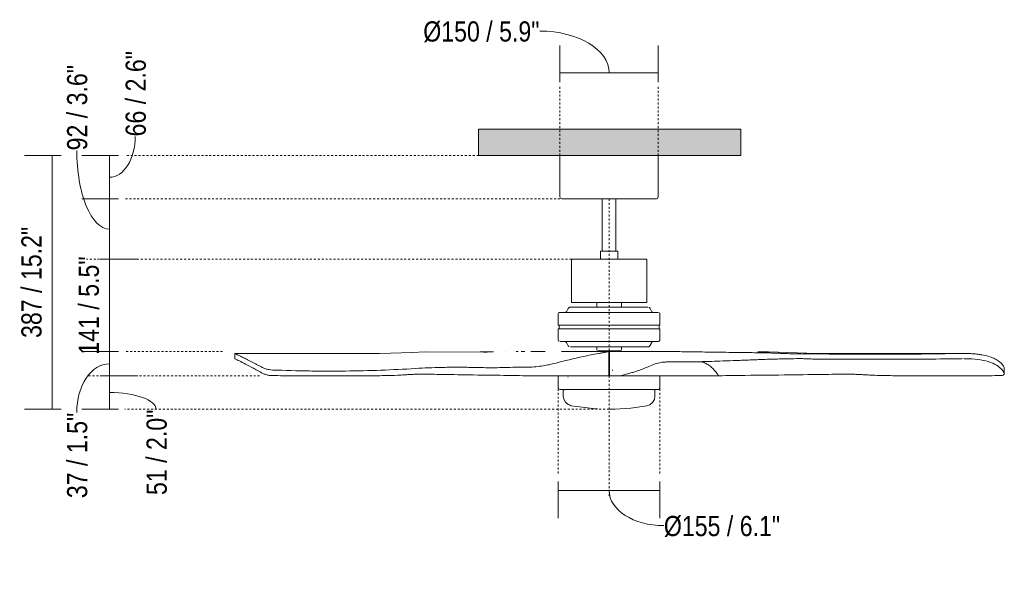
# Model space of a CAD drawing. Header units: millimetres. Extents: x 5695 to 11325, y -2897 to 7544.
# Tile 2 of 3: x 5695 to 7197, y 1360 to 2207. Entities that reach past the tile are written whole.
import ezdxf

# ---------------------------------------------------------------- set-up
doc = ezdxf.new("R2010")
doc.units = ezdxf.units.MM
doc.linetypes.add('Dash', pattern=[6, 3, -3])
doc.layers.add('A-ANNO-DIMS', color=7, linetype='Dash', lineweight=9, true_color=0xd2d2d2)
for name, color, linetype, lineweight in [('A-ANNO-DIMS-14', 7, 'Continuous', 9), ('A-CLNG', 7, 'Continuous', 9), ('E-LITE-EQPM', 7, 'Continuous', 20)]:
    doc.layers.add(name, color=color, linetype=linetype, lineweight=lineweight)
doc.styles.add('Arial Narrow', font='ARIALN.TTF', dxfattribs={"height": 30.8})
doc.dimstyles.new('FARO_-_2_2mm_Arial_Narrow_mm_Inch_Left', dxfattribs={"dimscale": 304.8, "dimtxt": 31.521674, "dimasz": 0, "dimexe": 0.137795, "dimexo": 0.0625, "dimgap": 0.022966, "dimtad": 1, "dimdec": 0, "dimzin": 0, "dimdsep": 46, "dimtxsty": 'Arial Narrow', "dimblk1": 'NONE', "dimblk2": 'NONE', "dimsah": 1, "dimcen": 0.09, "dimadec": 0, "dimazin": 0, "dimtfac": 1, "dimtdec": 4, "dimtix": 1, "dimtmove": 1, "dimatfit": 3, "dimfxl": 0.045932, "dimfxlon": 1, "dimtvp": 1, "dimtolj": 1, "dimtzin": 0, "dimarcsym": 2})
doc.dimstyles.new('FARO_-_2_2mm_Arial_Narrow_mm_Inch_Left_1', dxfattribs={"dimscale": 304.8, "dimtxt": 31.521674, "dimasz": 0, "dimexe": 0.137795, "dimexo": 0.0625, "dimgap": 0.022966, "dimtad": 1, "dimdec": 0, "dimzin": 0, "dimdsep": 46, "dimtxsty": 'Arial Narrow', "dimblk1": 'NONE', "dimblk2": 'NONE', "dimsah": 1, "dimcen": 0.09, "dimadec": 0, "dimazin": 0, "dimtfac": 1, "dimtdec": 4, "dimtix": 1, "dimtmove": 0, "dimatfit": 3, "dimfxl": 0.045932, "dimfxlon": 1, "dimtvp": 1, "dimtolj": 1, "dimtzin": 0, "dimarcsym": 2})

# ---------------------------------------------------------------- blocks, each defined once
blk = doc.blocks.new('33370 - 33518 LED LANTAU Matt nickel ceiling fan-511465-Alzado_PDF')
at = {"layer": 'E-LITE-EQPM'}
for p, q in [((6519.1, 2000), (6519.1, 1936.9)), ((6669.1, 1936.9), (6669.1, 2000)), ((6583.6, 1934), (6583.6, 1854.3)), ((6604.6, 1854.3), (6604.6, 1934)), ((6580.9, 1854.3), (6580.9, 1841.9)), ((6607.3, 1854.3), (6580.9, 1854.3)), ((6607.3, 1841.9), (6607.3, 1854.3)), ((6536.6, 1840.8), (6536.6, 1775.9)), ((6537.7, 1841.9), (6538.3, 1841.9)), ((6651.6, 1775.9), (6651.6, 1840.8)), ((6536.6, 1775.9), (6651.6, 1775.9)), ((6575.4, 1775.9), (6575.4, 1769.1)), ((6612.8, 1769.1), (6612.8, 1775.9)), ((6516.6, 1758.9), (6516.6, 1741.3)), ((6531.6, 1767), (6528.9, 1761.8)), ((6659.4, 1761.8), (6656.6, 1767)), ((6671.6, 1741.3), (6671.6, 1758.9)), ((6516.6, 1741.3), (6671.6, 1741.3)), ((6516.6, 1735.9), (6516.6, 1718.5)), ((6516.6, 1735.9), (6671.6, 1735.9)), ((6517.8, 1741.3), (6517.8, 1735.9)), ((6670.4, 1735.9), (6670.4, 1741.3)), ((6671.6, 1718.5), (6671.6, 1735.9)), ((6517.5, 1717), (6517.2, 1717.2)), ((6529, 1715.2), (6531.7, 1710)), ((6656.5, 1710), (6659.2, 1715.2)), ((6243.8, 1698.3), (6022.9, 1698.3)), ((6022.9, 1698.2), (6022.9, 1690.2)), ((6403.4, 1700.2), (6408.1, 1700.1)), ((6436.5, 1700.9), (6436.5, 1700.9)), ((6452.4, 1701.1), (6453.9, 1701.1)), ((6453.9, 1701.1), (6455.1, 1701.1)), ((6482.4, 1701.3), (6480.2, 1701.3)), ((6496.4, 1701.2), (6496.5, 1701.2)), ((6535.3, 1708.1), (6535, 1708.1)), ((6575.4, 1708.1), (6575.4, 1704.1)), ((6593.6, 1701.3), (6594.6, 1701.3)), ((6593.6, 1701.3), (6593.6, 1701.2)), ((6593.6, 1701.2), (6593.6, 1664.3)), ((6594.6, 1701.3), (6610.4, 1701.3)), ((6594.6, 1664.3), (6594.6, 1701.3)), ((6610.4, 1701.3), (6680, 1701.3)), ((6612.9, 1704.1), (6612.9, 1708.1)), ((6689.1, 1701.1), (6684, 1701.1)), ((6749.1, 1700.4), (6746.5, 1700.3)), ((6759.4, 1700.4), (6749.1, 1700.4)), ((6837.5, 1700.5), (6820.9, 1700.5)), ((7133.2, 1698.3), (6912.4, 1698.3)), ((6682.4, 1685.3), (6684.7, 1685.3)), ((6593.6, 1681.3), (6594.1, 1681.3)), ((6593.6, 1674.3), (6594.6, 1674.3)), ((6594.1, 1681.3), (6594.6, 1681.3)), ((6594.1, 1674.3), (6594.1, 1681.3)), ((7197.1, 1667.6), (7197.1, 1676.3)), ((6224.4, 1664.3), (6110.2, 1664.3)), ((6533.2, 1664.3), (6466.8, 1664.3)), ((6516.6, 1664.3), (6516.6, 1645.2)), ((6531.8, 1662.3), (6531.3, 1662.3)), ((6577.9, 1664.3), (6533.2, 1664.3)), ((6593.6, 1664.3), (6577.9, 1664.3)), ((6610.4, 1664.3), (6594.6, 1664.3)), ((6656.6, 1662.3), (6656.9, 1662.3)), ((6671.6, 1645.2), (6671.6, 1664.3)), ((6688.3, 1664.3), (6684.8, 1664.3)), ((6691.6, 1664.3), (6688.3, 1664.3)), ((7048.3, 1664.3), (7162.5, 1664.3)), ((6524.1, 1641.2), (6524.1, 1633.2)), ((6662.5, 1643), (6662.7, 1642.9)), ((6664.1, 1633.2), (6664.1, 1641.2)), ((6536.4, 1618.5), (6534.6, 1619.2))]:
    blk.add_line(p, q, dxfattribs=at)
at = {"layer": 'E-LITE-EQPM', "flags": 128}
for points in [[(6522, 1934), (6519.9, 1934.9), (6519.1, 1936.9)], [(6522.6, 1934), (6522.2, 1934), (6522, 1934)], [(6522, 1934), (6523, 1934), (6525.8, 1934), (6530.4, 1934), (6536.6, 1934), (6544.4, 1934), (6553.5, 1934), (6563.6, 1934), (6574.6, 1934), (6586, 1934), (6597.7, 1934), (6609.3, 1934), (6620.4, 1934), (6630.9, 1934), (6640.4, 1934), (6648.7, 1934), (6655.6, 1934), (6660.9, 1934), (6664.4, 1934), (6666, 1934), (6666.2, 1934)], [(6669.1, 1936.9), (6668.2, 1934.8), (6666.3, 1934)], [(6536.6, 1840.8), (6537.1, 1841.7), (6537.7, 1841.9)], [(6650.5, 1841.9), (6649.6, 1841.9), (6646.8, 1841.9), (6642.2, 1841.9), (6636.1, 1841.9), (6628.5, 1841.9), (6619.8, 1841.9), (6610.2, 1841.9), (6600.1, 1841.9), (6589.7, 1841.9), (6579.6, 1841.9), (6569.9, 1841.9), (6561, 1841.9), (6553.2, 1841.9), (6546.8, 1841.9), (6542, 1841.9), (6538.9, 1841.9), (6537.7, 1841.9), (6537.7, 1841.9)], [(6649.9, 1841.9), (6650.5, 1841.9), (6650.5, 1841.9)], [(6650.5, 1841.9), (6651.4, 1841.4), (6651.6, 1840.8)], [(6516.6, 1758.9), (6517.5, 1760.5), (6518.5, 1760.8)], [(6669.7, 1760.8), (6668.7, 1760.8), (6665.9, 1760.8), (6661.3, 1760.8), (6655, 1760.8), (6647.2, 1760.8), (6638.1, 1760.8), (6627.9, 1760.8), (6616.8, 1760.8), (6605.1, 1760.8), (6593.2, 1760.8), (6581.3, 1760.8), (6569.7, 1760.8), (6558.8, 1760.8), (6548.7, 1760.8), (6539.7, 1760.8), (6532.1, 1760.8), (6526.1, 1760.8), (6521.8, 1760.8), (6519.2, 1760.8), (6518.5, 1760.8)], [(6527.1, 1760.8), (6528.8, 1761.7), (6528.9, 1761.8)], [(6531.6, 1767), (6533.6, 1768.8), (6535, 1769.1)], [(6653.2, 1769.1), (6652.3, 1769.1), (6649.5, 1769.1), (6644.9, 1769.1), (6638.7, 1769.1), (6631.1, 1769.1), (6622.3, 1769.1), (6612.6, 1769.1), (6602.3, 1769.1), (6591.8, 1769.1), (6581.3, 1769.1), (6571.2, 1769.1), (6561.9, 1769.1), (6553.6, 1769.1), (6546.6, 1769.1), (6541.1, 1769.1), (6537.3, 1769.1), (6535.3, 1769.1), (6535, 1769.1)], [(6652.8, 1769.1), (6652.9, 1769.1), (6653.2, 1769.1)], [(6654.9, 1768.4), (6655.7, 1768.2), (6656.6, 1767)], [(6659.4, 1761.8), (6660.9, 1760.8), (6661.1, 1760.8)], [(6671, 1760.1), (6671.3, 1759.9), (6671.6, 1758.9)], [(6517.2, 1717.2), (6517, 1717.3), (6516.6, 1718.5)], [(6518.7, 1716.4), (6519.6, 1716.4), (6522.4, 1716.4), (6527, 1716.4), (6533.3, 1716.4), (6541.1, 1716.4), (6550.2, 1716.4), (6560.5, 1716.4), (6571.5, 1716.4), (6583.2, 1716.4), (6595.1, 1716.4), (6607, 1716.4), (6618.5, 1716.4), (6629.5, 1716.4), (6639.6, 1716.4), (6648.5, 1716.4), (6656.1, 1716.4), (6662.1, 1716.4), (6666.4, 1716.4), (6668.9, 1716.4), (6669.6, 1716.4)], [(6529, 1715.2), (6527.4, 1716.4), (6527, 1716.4)], [(6661.2, 1716.4), (6659.5, 1715.5), (6659.2, 1715.2)], [(6671.6, 1718.5), (6670.7, 1716.8), (6670.4, 1716.7)], [(6314.4, 1700.5), (6292.4, 1699.8), (6277.2, 1699.1), (6243.8, 1698.3)], [(6314.4, 1700.5), (6402.3, 1700.3), (6403.4, 1700.2)], [(6474.7, 1701.2), (6474.8, 1701.2), (6475.7, 1701.2)], [(6475.7, 1701.2), (6495.9, 1701.2), (6496.4, 1701.2)], [(6533.3, 1708.7), (6532.5, 1709), (6531.7, 1710)], [(6535, 1708.1), (6535.9, 1708.1), (6538.7, 1708.1), (6543.3, 1708.1), (6549.5, 1708.1), (6557.1, 1708.1), (6565.9, 1708.1), (6575.6, 1708.1), (6585.9, 1708.1), (6596.4, 1708.1), (6606.9, 1708.1), (6617, 1708.1), (6626.3, 1708.1), (6634.6, 1708.1), (6641.6, 1708.1), (6647.2, 1708.1), (6651, 1708.1), (6653, 1708.1), (6653.3, 1708.1)], [(6576, 1702.8), (6575.7, 1703), (6575.4, 1704.1)], [(6577.8, 1702.1), (6577.5, 1702.1), (6577.3, 1702.1)], [(6577.3, 1702.1), (6578.3, 1702.1), (6581, 1702.1), (6585.2, 1702.1), (6590.3, 1702.1), (6595.9, 1702.1), (6601.3, 1702.1), (6605.9, 1702.1), (6609.2, 1702.1), (6610.8, 1702.1), (6610.9, 1702.1)], [(6612.9, 1704.1), (6612, 1702.4), (6610.9, 1702.1)], [(6656.5, 1710), (6654.6, 1708.3), (6653.3, 1708.1)], [(6672.5, 1701.2), (6670.4, 1701.2), (6670.2, 1701.2), (6670.2, 1701.2)], [(6837.5, 1700.5), (6910.5, 1698.3), (6912.3, 1698.3)], [(7127.3, 1698.2), (7120.6, 1698.1), (7113.8, 1698), (7106.8, 1697.9), (7099.7, 1697.8), (7092.5, 1697.7), (7085.3, 1697.6), (7078, 1697.5), (7070.7, 1697.4), (7063.4, 1697.3)], [(7050.8, 1697.3), (7053.8, 1697.3), (7056.9, 1697.3), (7060.1, 1697.3), (7063.4, 1697.3)], [(7063.4, 1689.3), (7060.1, 1689.3), (7056.9, 1689.3), (7053.8, 1689.3), (7050.8, 1689.3)], [(7127.5, 1690.2), (7120.8, 1690.1), (7113.9, 1690), (7106.9, 1689.9), (7099.8, 1689.8), (7092.6, 1689.7), (7085.3, 1689.6), (7078, 1689.5), (7070.7, 1689.4), (7063.4, 1689.3)], [(6517.4, 1643.9), (6516.9, 1644.1), (6516.6, 1645.2)], [(6518.6, 1643.3), (6519.5, 1643.3), (6522.3, 1643.3), (6526.9, 1643.3), (6533.2, 1643.3), (6541, 1643.3), (6550.2, 1643.3), (6560.4, 1643.3), (6571.5, 1643.3), (6583.1, 1643.3), (6595, 1643.3), (6606.9, 1643.3), (6618.5, 1643.3), (6629.5, 1643.3), (6639.5, 1643.3), (6648.5, 1643.3), (6656.1, 1643.3), (6662.1, 1643.3), (6666.4, 1643.3), (6669, 1643.3), (6669.6, 1643.3)], [(6524.1, 1641.2), (6525, 1642.9), (6526.2, 1643.3)], [(6663.4, 1642.5), (6663.7, 1642.4), (6664.1, 1641.2)], [(6671.6, 1645.2), (6670.7, 1643.6), (6669.6, 1643.3)], [(6534.6, 1619.2), (6531.5, 1620.3), (6527.4, 1623.8), (6524.9, 1628.5), (6524.1, 1633.2)], [(6664.1, 1633.2), (6663.2, 1628), (6660.5, 1623.5), (6656.4, 1620.1), (6651.8, 1618.5)], [(6576.4, 1614), (6569.4, 1614.3), (6544.8, 1617.1), (6536.4, 1618.5)], [(6651.8, 1618.5), (6627.3, 1615), (6602.6, 1613.4), (6594.1, 1613.3)]]:
    blk.add_lwpolyline(points, dxfattribs=at)
at = {"layer": 'E-LITE-EQPM'}
for centre, major_axis, ratio, start_param, end_param in [((7352.5, 1696.4), (2595.1, 24.2), 0.005376, 1.944417, 1.947739), ((7352.5, 1696.4), (2595.1, 24.2), 0.005375, 1.93919, 1.944417), ((7352.5, 1696.4), (2595.1, 24.2), 0.005375, 1.919676, 1.921874), ((8348.4, 1696.4), (-2595.1, 24.2), 0.005375, 0.872529, 0.877174), ((8348.4, 1696.4), (-2595.1, 24.2), 0.005374, 0.877174, 0.890075), ((8348.4, 1696.4), (-2595.1, 24.2), 0.005375, 0.890075, 0.897269), ((8348.4, 1696.4), (-2595.1, 24.2), 0.005374, 0.897269, 0.910982), ((6684.1, 1602.9), (-4.1, 82.3), 0.766331, 6.245301, 6.283671), ((8347.8, 1750.1), (2594.3, 26.4), 0.017614, 4.115787, 4.188701), ((8347.8, 1742.1), (2594.3, 26.4), 0.017614, 4.128377, 4.188701)]:
    blk.add_ellipse(centre, major_axis=major_axis, ratio=ratio, start_param=start_param, end_param=end_param, dxfattribs=at)
for points, knots in [([(6023.3, 1697.9), (6023.1, 1698), (6022.9, 1698.2), (6022.9, 1698.2), (6022.9, 1698.2)], [0.8125, 0.8125, 0.8125, 0.8125, 0.875, 0.90625, 0.90625, 0.90625, 0.90625]), ([(6521.7, 1701.3), (6527.2, 1701.3), (6543.3, 1701.3), (6568.3, 1701.3), (6585.7, 1701.3), (6593.6, 1701.3)], [-0.7692308, -0.7692308, -0.7692308, -0.7692308, -0.6153846, -0.3076923, 0, 0, 0, 0]), ([(6828.1, 1699.3), (6817.5, 1699.4), (6793.9, 1699.7), (6770.5, 1700), (6757.6, 1700.2)], [0, 0, 0, 0, 0.444444, 1, 1, 1, 1]), ([(6890.6, 1697.4), (6885.9, 1697.4), (6876.6, 1697.6), (6865, 1698), (6855.7, 1698.4), (6848.8, 1698.7), (6841.9, 1698.9), (6835, 1699.1), (6830.4, 1699.2), (6828.1, 1699.3)], [0, 0, 0, 0, 0.222222, 0.444444, 0.555556, 0.666667, 0.777778, 0.888889, 1, 1, 1, 1]), ([(7196.7, 1677.6), (7195.7, 1679.4), (7193.8, 1682), (7190.5, 1685.1), (7187.8, 1687.2), (7184.7, 1689.1), (7180, 1691.5), (7173, 1694), (7164.7, 1695.9), (7157.4, 1697), (7151.8, 1697.6), (7146, 1698), (7138.2, 1698.3), (7131.8, 1698.3), (7127.3, 1698.2)], [0, 0, 0, 0, 0.125, 0.1875, 0.25, 0.3125, 0.375, 0.5, 0.625, 0.6875, 0.75, 0.8125, 0.875, 1, 1, 1, 1]), ([(6022.9, 1690.2), (6022.9, 1690.2), (6023.5, 1689.8), (6027.4, 1688), (6036, 1683.7), (6048.2, 1677.3), (6058.1, 1671.9), (6063.4, 1668.9)], [0.0887137, 0.0887137, 0.0887137, 0.0887137, 0.2, 0.4, 0.6, 0.8, 1, 1, 1, 1]), ([(6029.3, 1695.1), (6028.5, 1695.5), (6027.1, 1696.2), (6025.7, 1696.8), (6025, 1697.2), (6024.8, 1697.3)], [0.5625, 0.5625, 0.5625, 0.5625, 0.625, 0.6875, 0.7187471, 0.7187471, 0.7187471, 0.7187471]), ([(6043.4, 1688.1), (6042.8, 1688.5), (6041, 1689.4), (6036.8, 1691.5), (6032.6, 1693.5), (6030.1, 1694.8), (6029.3, 1695.1)], [0.2812503, 0.2812503, 0.2812503, 0.2812503, 0.3125, 0.375, 0.5, 0.5624998, 0.5624998, 0.5624998, 0.5624998]), ([(6053.7, 1682.8), (6052.2, 1683.6), (6049.3, 1685.1), (6045.9, 1686.8), (6044, 1687.8), (6043.4, 1688.1)], [0.125, 0.125, 0.125, 0.125, 0.1875, 0.25, 0.28125, 0.28125, 0.28125, 0.28125]), ([(6510, 1682.8), (6514.3, 1683.9), (6521.9, 1685.9), (6529.7, 1687.8), (6533.2, 1688.6)], [-1, -1, -1, -1, -0.444444, 0, 0, 0, 0]), ([(6654.9, 1678.5), (6658, 1680), (6664.3, 1682.4), (6672.8, 1684.5), (6677.9, 1685.1), (6680, 1685.2)], [0, 0, 0, 0, 0.363636, 0.727273, 1, 1, 1, 1]), ([(6684.7, 1685.3), (6686.5, 1685.3), (6690, 1685.3), (6697.2, 1685.3), (6706.2, 1685.3), (6718.9, 1685.5), (6728, 1685.6), (6733.4, 1685.7)], [0, 0, 0, 0, 0.111111, 0.222222, 0.444444, 0.666667, 1, 1, 1, 1]), ([(6733.4, 1685.7), (6737.8, 1685.8), (6747.6, 1686.1), (6757.5, 1686.4), (6763, 1686.6)], [0, 0, 0, 0, 0.444444, 1, 1, 1, 1]), ([(6733.4, 1685.7), (6734.4, 1685.6), (6736.3, 1685.2), (6739.2, 1684.3), (6742.1, 1683), (6744.9, 1681.3), (6747.7, 1679.3), (6751.5, 1676.2), (6756, 1671.5), (6759.5, 1666.8), (6761.2, 1664.3)], [0, 0, 0, 0, 0.1, 0.2, 0.3, 0.4, 0.5, 0.6, 0.8, 1, 1, 1, 1]), ([(6763, 1686.6), (6769.8, 1686.8), (6780, 1687.2), (6793.8, 1687.7), (6804.1, 1688.1), (6814.5, 1688.5), (6824.9, 1688.9), (6835.4, 1689.3), (6845.9, 1689.6), (6852.9, 1689.8), (6856.4, 1689.9)], [0, 0, 0, 0, 0.222222, 0.333333, 0.444444, 0.555556, 0.666667, 0.777778, 0.888889, 1, 1, 1, 1]), ([(6856.4, 1689.9), (6860.4, 1690), (6869.5, 1690.2), (6878.7, 1690.3), (6883.8, 1690.4)], [0, 0, 0, 0, 0.444444, 1, 1, 1, 1]), ([(6883.8, 1690.4), (6886.3, 1690.4), (6891.3, 1690.3), (6897.6, 1690), (6902.6, 1689.8), (6906.4, 1689.6), (6910.2, 1689.5), (6913.9, 1689.4), (6916.5, 1689.4), (6917.7, 1689.4)], [0, 0, 0, 0, 0.222222, 0.444444, 0.555556, 0.666667, 0.777778, 0.888889, 1, 1, 1, 1]), ([(7135.3, 1690.2), (7139.6, 1690.2), (7150.3, 1689.9), (7165.8, 1688), (7180.1, 1683.7), (7190.7, 1677.3), (7195.1, 1671.9), (7196.7, 1668.9)], [0.075, 0.075, 0.075, 0.075, 0.2, 0.4, 0.6, 0.8, 1, 1, 1, 1]), ([(6080.2, 1673), (6078.6, 1673), (6075.1, 1673.4), (6069, 1675), (6065.2, 1676.6), (6063.4, 1677.6)], [0, 0, 0, 0, 0.285714, 0.571429, 1, 1, 1, 1]), ([(6298.5, 1675.3), (6281, 1674.2), (6245.8, 1672.5), (6205.3, 1671.5), (6178.2, 1671.3), (6160.1, 1671.3), (6127.9, 1671.5), (6099.4, 1672.3), (6080.2, 1673)], [0, 0, 0, 0, 0.25, 0.5, 0.5625, 0.625, 0.75, 1, 1, 1, 1]), ([(6348.7, 1677.1), (6345.4, 1677.1), (6335.6, 1676.9), (6318.7, 1676.4), (6305.2, 1675.7), (6298.5, 1675.3)], [0.375, 0.375, 0.375, 0.375, 0.5, 0.75, 1, 1, 1, 1]), ([(6433.7, 1676.8), (6424.6, 1676.4), (6410.8, 1676.4), (6394.5, 1676.8), (6387.4, 1676.9), (6385, 1676.9)], [0, 0, 0, 0, 0.5, 0.75, 0.875, 0.875, 0.875, 0.875]), ([(6467.9, 1677.3), (6462.5, 1677.3), (6450.7, 1677.2), (6439.6, 1677), (6433.7, 1676.8)], [0, 0, 0, 0, 0.444444, 1, 1, 1, 1]), ([(6510, 1682.8), (6503.6, 1681.2), (6489.2, 1678.3), (6475.3, 1677.3), (6467.9, 1677.3)], [0, 0, 0, 0, 0.444444, 1, 1, 1, 1]), ([(6630.4, 1669.4), (6631.3, 1669.6), (6633.2, 1670.2), (6635.1, 1670.8), (6636, 1671.1)], [0.4375, 0.4375, 0.4375, 0.4375, 0.5, 0.5624991, 0.5624991, 0.5624991, 0.5624991]), ([(6110.2, 1664.3), (6105.8, 1664.3), (6095.8, 1664.3), (6085.8, 1664.4), (6080.2, 1664.5)], [0, 0, 0, 0, 0.444444, 1, 1, 1, 1]), ([(6271.9, 1665), (6265, 1664.7), (6249.2, 1664.3), (6233.3, 1664.3), (6224.4, 1664.3)], [0, 0, 0, 0, 0.444444, 1, 1, 1, 1]), ([(6275.2, 1665.2), (6276.4, 1665.3), (6278.6, 1665.4), (6281.9, 1665.6), (6285.3, 1665.8), (6288.6, 1666), (6291.9, 1666.2), (6296.3, 1666.4), (6300.7, 1666.5), (6304, 1666.6), (6305.1, 1666.6)], [0, 0, 0, 0, 0.111111, 0.222222, 0.333333, 0.444444, 0.555556, 0.666667, 0.888889, 1, 1, 1, 1]), ([(6305.1, 1666.6), (6309.7, 1666.7), (6319.8, 1666.6), (6329.8, 1666.3), (6335.4, 1666.3)], [0, 0, 0, 0, 0.444444, 1, 1, 1, 1]), ([(6335.4, 1666.3), (6350.5, 1666), (6384.1, 1665.5), (6416.3, 1665), (6433.7, 1664.8)], [0, 0, 0, 0, 0.444444, 1, 1, 1, 1]), ([(6433.7, 1664.8), (6438.3, 1664.7), (6449, 1664.5), (6460.3, 1664.3), (6466.8, 1664.3)], [0, 0, 0, 0, 0.444444, 1, 1, 1, 1]), ([(6684.8, 1664.3), (6678.7, 1664.3), (6667.9, 1664.3), (6657.5, 1664.3), (6653, 1664.3)], [-1, -1, -1, -1, -0.4444444, -0.0056616, -0.0056616, -0.0056616, -0.0056616]), ([(6801.2, 1664.8), (6795.1, 1664.7), (6781.6, 1664.5), (6768.4, 1664.3), (6761.2, 1664.3)], [0, 0, 0, 0, 0.444444, 1, 1, 1, 1]), ([(6924.3, 1666.3), (6906.3, 1666), (6865.7, 1665.5), (6824.3, 1665), (6801.2, 1664.8)], [0, 0, 0, 0, 0.444444, 1, 1, 1, 1]), ([(6959.5, 1666.6), (6954.3, 1666.7), (6942.6, 1666.6), (6930.8, 1666.3), (6924.3, 1666.3)], [0, 0, 0, 0, 0.444444, 1, 1, 1, 1]), ([(6993.2, 1665.2), (6992, 1665.3), (6989.5, 1665.4), (6985.7, 1665.6), (6982, 1665.8), (6978.3, 1666), (6974.5, 1666.2), (6969.5, 1666.4), (6964.5, 1666.5), (6960.7, 1666.6), (6959.5, 1666.6)], [0, 0, 0, 0, 0.111111, 0.222222, 0.333333, 0.444444, 0.555556, 0.666667, 0.888889, 1, 1, 1, 1]), ([(6996.9, 1665), (7004.6, 1664.7), (7021.8, 1664.3), (7038.9, 1664.3), (7048.3, 1664.3)], [0, 0, 0, 0, 0.444444, 1, 1, 1, 1]), ([(7162.5, 1664.3), (7166.7, 1664.3), (7176, 1664.3), (7185.4, 1664.4), (7190.5, 1664.5)], [0, 0, 0, 0, 0.444444, 1, 1, 1, 1])]:
    blk.add_open_spline(points, degree=3, knots=knots, dxfattribs=at)
for points in [[(6480.1, 1701.3), (6480.9, 1701.3), (6481.6, 1701.3), (6482.4, 1701.3)], [(6577.9, 1698.1), (6570.4, 1696.8), (6555.2, 1693.8), (6540.3, 1690.4), (6533.2, 1688.6)], [(6577.9, 1698.1), (6579.6, 1698.4), (6583.1, 1699.1), (6588.3, 1700.1), (6591.9, 1700.8), (6593.6, 1701.2)], [(6023.7, 1697.8), (6023.6, 1697.8), (6023.4, 1697.9), (6023.3, 1697.9)], [(6024.2, 1697.5), (6024, 1697.6), (6023.8, 1697.7), (6023.7, 1697.8)], [(6024.8, 1697.3), (6024.5, 1697.4), (6024.4, 1697.5), (6024.2, 1697.5)], [(7127.5, 1690.2), (7129.4, 1690.2), (7131.3, 1690.3), (7133.2, 1690.3)], [(6056, 1681.5), (6055.2, 1682), (6054.5, 1682.4), (6053.7, 1682.8)], [(6063.4, 1677.6), (6060.8, 1679), (6058.4, 1680.3), (6056, 1681.5)], [(6073, 1665.2), (6071.2, 1665.7), (6067.7, 1666.8), (6064.7, 1668.2), (6063.4, 1668.9)], [(6358.4, 1677.2), (6355.2, 1677.2), (6351.9, 1677.2), (6348.7, 1677.1)], [(6368, 1677.2), (6364.8, 1677.2), (6361.6, 1677.2), (6358.4, 1677.2)], [(6377.7, 1677.1), (6374.5, 1677.1), (6371.3, 1677.1), (6368, 1677.2)], [(6385, 1676.9), (6382.6, 1677), (6380.1, 1677), (6377.7, 1677.1)], [(6620.3, 1666.6), (6622.7, 1667.2), (6625.1, 1667.8), (6627.5, 1668.5)], [(6627.5, 1668.5), (6628.5, 1668.8), (6629.4, 1669.1), (6630.4, 1669.4)], [(6636, 1671.1), (6636.9, 1671.5), (6637.9, 1671.8), (6638.8, 1672.1)], [(6638.8, 1672.1), (6641.6, 1673.1), (6644.3, 1674.1), (6647, 1675.2)], [(6647, 1675.2), (6647.9, 1675.5), (6648.8, 1675.9), (6649.7, 1676.3)], [(6649.7, 1676.3), (6651.4, 1677), (6653.2, 1677.8), (6654.9, 1678.5)], [(7195.4, 1665.2), (7196.2, 1665.7), (7197.3, 1666.8), (7197.1, 1668.2), (7196.7, 1668.9)], [(7197.1, 1676.2), (7197.1, 1676.6), (7197, 1677.1), (7196.7, 1677.6)], [(6080.2, 1664.5), (6079.4, 1664.5), (6077.9, 1664.5), (6075.5, 1664.7), (6073.8, 1665), (6073, 1665.2)], [(6271.9, 1665), (6272.5, 1665.1), (6273.6, 1665.1), (6274.7, 1665.2), (6275.2, 1665.2)], [(6610.4, 1664.3), (6613.6, 1664.9), (6616.8, 1665.7), (6620, 1666.5)], [(6652.9, 1664.3), (6644.8, 1664.3), (6629.5, 1664.3), (6616.3, 1664.3), (6610.4, 1664.3)], [(6618.1, 1664.3), (6617, 1664.3), (6615.9, 1664.3), (6614.9, 1664.3)], [(6761.2, 1664.3), (6754, 1664.3), (6739, 1664.3), (6715.4, 1664.3), (6699.5, 1664.3), (6691.6, 1664.3)], [(6996.9, 1665), (6996.3, 1665.1), (6995.1, 1665.1), (6993.8, 1665.2), (6993.2, 1665.2)], [(7190.5, 1664.5), (7191.2, 1664.5), (7192.5, 1664.5), (7194.1, 1664.7), (7195, 1665), (7195.4, 1665.2)]]:
    blk.add_open_spline(points, degree=3, dxfattribs=at)
blk = doc.blocks.new('DIMBLOCK1-Alzado_PDF')
at = {"layer": 'A-ANNO-DIMS-14', "color": 251, "true_color": 0x5b5b5b, "transparency": 16777216}
for p, q in [((6519, 2112.1), (6519, 2168.1)), ((6669.2, 2112.1), (6669.2, 2168.1)), ((6519, 2126.1), (6669.2, 2126.1)), ((6519, 2126.1), (6519, 2112.1)), ((6669.2, 2126.1), (6669.2, 2112.1))]:
    blk.add_line(p, q, dxfattribs=at)
blk.add_ellipse((6488.2, 2126.1), major_axis=(106, 0), ratio=0.603334, start_param=0, end_param=1.570796, dxfattribs=at)
at = {"layer": 'A-ANNO-DIMS-14', "color": 0, "transparency": 16777216, "insert": (6310.5, 2204.8), "char_height": 30.8, "width": 213.147, "attachment_point": 1, "line_spacing_factor": 0.974696, "style": 'Arial Narrow'}
blk.add_mtext('Ø150 / 5.9"', dxfattribs=at)
blk = doc.blocks.new('_None')
blk = doc.blocks.new('DIMBLOCK2-Alzado_PDF')
at = {"layer": 'A-ANNO-DIMS-14', "color": 251, "true_color": 0x5b5b5b, "transparency": 16777216}
for p, q in [((5845.5, 2000), (5789.5, 2000)), ((5831.5, 2000), (5831.5, 1934)), ((5831.5, 2000), (5845.5, 2000)), ((5845.5, 1934), (5789.5, 1934)), ((5831.5, 1934), (5845.5, 1934))]:
    blk.add_line(p, q, dxfattribs=at)
blk.add_ellipse((5831.5, 2029.3), major_axis=(0, 62.3), ratio=0.6353, start_param=3.141593, end_param=4.712389, dxfattribs=at)
at = {"layer": 'A-ANNO-DIMS-14', "color": 0, "transparency": 16777216, "insert": (5856.3, 2029.3), "char_height": 30.8, "width": 156.708, "attachment_point": 1, "rotation": 90, "line_spacing_factor": 0.974696, "style": 'Arial Narrow'}
blk.add_mtext('66 / 2.6"', dxfattribs=at)
blk = doc.blocks.new('DIMBLOCK3-Alzado_PDF')
at = {"layer": 'A-ANNO-DIMS-14', "color": 251, "true_color": 0x5b5b5b, "transparency": 16777216}
for p, q in [((5845.5, 1934), (5789.5, 1934)), ((5831.5, 1934), (5831.5, 1841.9)), ((5831.5, 1934), (5845.5, 1934)), ((5831.5, 1841.9), (5817.5, 1841.9)), ((5831.4, 1841.9), (5873.5, 1841.9))]:
    blk.add_line(p, q, dxfattribs=at)
blk.add_ellipse((5831.5, 2008), major_axis=(0, 120), ratio=0.414826, start_param=1.570796, end_param=3.141593, dxfattribs=at)
at = {"layer": 'A-ANNO-DIMS-14', "color": 0, "transparency": 16777216, "insert": (5766.9, 2008), "char_height": 30.8, "width": 156.708, "attachment_point": 1, "rotation": 90, "line_spacing_factor": 0.974696, "style": 'Arial Narrow'}
blk.add_mtext('92 / 3.6"', dxfattribs=at)
blk = doc.blocks.new('DIMBLOCK4-Alzado_PDF')
at = {"layer": 'A-ANNO-DIMS-14', "color": 251, "true_color": 0x5b5b5b, "transparency": 16777216}
for p, q in [((5831.5, 1841.9), (5817.5, 1841.9)), ((5831.4, 1841.9), (5873.5, 1841.9)), ((5831.5, 1841.9), (5831.5, 1701)), ((5845.5, 1701), (5789.5, 1701)), ((5831.5, 1701), (5845.5, 1701))]:
    blk.add_line(p, q, dxfattribs=at)
at = {"layer": 'A-ANNO-DIMS-14', "color": 0, "transparency": 16777216, "insert": (5784.7, 1696.4), "char_height": 30.8, "width": 180.124, "attachment_point": 1, "rotation": 90, "line_spacing_factor": 0.974696, "style": 'Arial Narrow'}
blk.add_mtext('141 / 5.5"', dxfattribs=at)
blk = doc.blocks.new('DIMBLOCK5-Alzado_PDF')
at = {"layer": 'A-ANNO-DIMS-14', "color": 251, "true_color": 0x5b5b5b, "transparency": 16777216}
for p, q in [((5845.5, 1701), (5789.5, 1701)), ((5831.5, 1701), (5831.5, 1664)), ((5831.5, 1701), (5845.5, 1701)), ((5831.5, 1664), (5817.5, 1664)), ((5831.4, 1664), (5873.5, 1664))]:
    blk.add_line(p, q, dxfattribs=at)
blk.add_ellipse((5831.5, 1608.1), major_axis=(0, 74.4), ratio=0.669573, start_param=0, end_param=1.570796, dxfattribs=at)
at = {"layer": 'A-ANNO-DIMS-14', "color": 0, "transparency": 16777216, "insert": (5766.9, 1477.5), "char_height": 30.8, "width": 156.708, "attachment_point": 1, "rotation": 90, "line_spacing_factor": 0.974696, "style": 'Arial Narrow'}
blk.add_mtext('37 / 1.5"', dxfattribs=at)
blk = doc.blocks.new('DIMBLOCK6-Alzado_PDF')
at = {"layer": 'A-ANNO-DIMS-14', "color": 251, "true_color": 0x5b5b5b, "transparency": 16777216}
for p, q in [((5758, 2000), (5702, 2000)), ((5744, 2000), (5744, 1613.4)), ((5744, 2000), (5758, 2000)), ((5758, 1613.4), (5702, 1613.4)), ((5744, 1613.4), (5758, 1613.4))]:
    blk.add_line(p, q, dxfattribs=at)
at = {"layer": 'A-ANNO-DIMS-14', "color": 0, "transparency": 16777216, "insert": (5697.2, 1721.9), "char_height": 30.8, "width": 203.54, "attachment_point": 1, "rotation": 90, "line_spacing_factor": 0.974696, "style": 'Arial Narrow'}
blk.add_mtext('387 / 15.2"', dxfattribs=at)
blk = doc.blocks.new('DIMBLOCK7-Alzado_PDF')
at = {"layer": 'A-ANNO-DIMS-14', "color": 251, "true_color": 0x5b5b5b, "transparency": 16777216}
for p, q in [((6516.6, 1503), (6516.6, 1447)), ((6516.6, 1489), (6516.6, 1503)), ((6671.6, 1503), (6671.6, 1447)), ((6671.6, 1489), (6671.6, 1503)), ((6516.6, 1489), (6671.6, 1489))]:
    blk.add_line(p, q, dxfattribs=at)
blk.add_ellipse((6677.7, 1489), major_axis=(83.6, 0), ratio=0.639078, start_param=3.141593, end_param=4.712389, dxfattribs=at)
at = {"layer": 'A-ANNO-DIMS-14', "color": 0, "transparency": 16777216, "insert": (6677.7, 1450.4), "char_height": 30.8, "width": 213.147, "attachment_point": 1, "line_spacing_factor": 0.974696, "style": 'Arial Narrow'}
blk.add_mtext('Ø155 / 6.1"', dxfattribs=at)
blk = doc.blocks.new('DIMBLOCK8-Alzado_PDF')
at = {"layer": 'A-ANNO-DIMS-14', "color": 251, "true_color": 0x5b5b5b, "transparency": 16777216}
for p, q in [((5831.5, 1664), (5817.5, 1664)), ((5831.4, 1664), (5873.5, 1664)), ((5831.5, 1664), (5831.5, 1613.4)), ((5845.5, 1613.4), (5789.5, 1613.4)), ((5831.5, 1613.4), (5845.5, 1613.4))]:
    blk.add_line(p, q, dxfattribs=at)
blk.add_ellipse((5831.5, 1612.9), major_axis=(-71.5, 0), ratio=0.360732, start_param=3.141593, end_param=4.712389, dxfattribs=at)
at = {"layer": 'A-ANNO-DIMS-14', "color": 0, "transparency": 16777216, "insert": (5888.2, 1482.3), "char_height": 30.8, "width": 156.708, "attachment_point": 1, "rotation": 90, "line_spacing_factor": 0.974696, "style": 'Arial Narrow'}
blk.add_mtext('51 / 2.0"', dxfattribs=at)

msp = doc.modelspace()

# ---------------------------------------------------------------- hatches: boundary and pattern name
at = {"layer": 'A-CLNG', "true_color": 0xe8e8e8}
msp.add_hatch(color=254, dxfattribs=at).paths.add_polyline_path([(6604.2, 2000), (6795, 2000), (6795, 2040.5), (6395, 2040.5), (6395, 2000), (6598, 2000)])

# ---------------------------------------------------------------- linework, layer by layer
at = {"layer": 'A-ANNO-DIMS'}
for p, q in [((6519, 2000), (6519, 2108.2)), ((6669.2, 2000), (6669.2, 2108.2)), ((6395, 2000), (5855, 2000)), ((6519.1, 1934), (5855, 1934)), ((6594.1, 1934), (6594.1, 1480)), ((6536.6, 1841.9), (5796.7, 1841.9)), ((6004.1, 1701), (5855, 1701)), ((6060.7, 1664), (5796.7, 1664)), ((6516.6, 1644.3), (6516.6, 1514.3)), ((6671.6, 1644.3), (6671.6, 1514.3)), ((6594.1, 1613.4), (5855, 1613.4))]:
    msp.add_line(p, q, dxfattribs=at)
at = {"layer": 'A-CLNG'}
for p, q in [((6395, 2040.5), (6795, 2040.5)), ((6395, 2000), (6395, 2040.5)), ((6795, 2040.5), (6795, 2000)), ((6795, 2000), (6395, 2000))]:
    msp.add_line(p, q, dxfattribs=at)
at = {"layer": 'E-LITE-EQPM'}
msp.add_line((6599, 1672.6), (6599.8, 1672.6), dxfattribs=at)

# ---------------------------------------------------------------- block references
msp.add_blockref('33370 - 33518 LED LANTAU Matt nickel ceiling fan-511465-Alzado_PDF', (0, 0), dxfattribs=at)

# ---------------------------------------------------------------- dimensions: what is measured, and where the dimension line sits
at = {"layer": 'A-ANNO-DIMS', "color": 251, "linetype": 'Continuous', "true_color": 0x5b5b5b}
for base, p1, p2, override, picture, middle in [((6669.2, 2126.1), (6519, 2112.1), (6669.2, 2112.1), {"dimpost": '<>', "dimfxl": 150.200005}, 'DIMBLOCK1-Alzado_PDF', (6417.1, 2184.3)), ((6671.6, 1489), (6516.6, 1503), (6671.6, 1503), {"dimpost": '<>', "dimfxl": 155.061463}, 'DIMBLOCK7-Alzado_PDF', (6784.3, 1429.9))]:
    dim = msp.add_linear_dim(base=base, p1=p1, p2=p2, text='Ø<>', dimstyle='FARO_-_2_2mm_Arial_Narrow_mm_Inch_Left', override=override, dxfattribs=at)
    dim.commit()
    dim.dimension.update_dxf_attribs({"geometry": picture, "text_midpoint": middle, "dimtype": 160})
for base, p1, p2, override, picture, middle in [((5831.5, 1934), (5845.5, 2000), (5845.5, 1934), {"dimpost": '<>', "dimfxl": 66}, 'DIMBLOCK2-Alzado_PDF', (5876.8, 2107.7)), ((5831.5, 1841.9), (5845.5, 1934), (5817.5, 1841.9), {"dimpost": '<>', "dimfxl": 96.262194}, 'DIMBLOCK3-Alzado_PDF', (5787.4, 2086.3)), ((5831.5, 1664), (5845.5, 1701), (5817.5, 1664), {"dimpost": '<>', "dimfxl": 46.422772}, 'DIMBLOCK5-Alzado_PDF', (5787.4, 1555.9)), ((5831.5, 1613.4), (5817.5, 1664), (5845.5, 1613.4), {"dimpost": '<>', "dimfxl": 57.85071}, 'DIMBLOCK8-Alzado_PDF', (5908.7, 1560.7))]:
    dim = msp.add_linear_dim(base=base, p1=p1, p2=p2, angle=90, dimstyle='FARO_-_2_2mm_Arial_Narrow_mm_Inch_Left', override=override, dxfattribs=at)
    dim.commit()
    dim.dimension.update_dxf_attribs({"geometry": picture, "text_midpoint": middle, "dimtype": 160, "text_rotation": 90})
for base, p1, p2, override, picture, middle in [((5744, 1613.4), (5758, 2000), (5758, 1613.4), {"dimpost": '<>', "dimfxl": 386.633694}, 'DIMBLOCK6-Alzado_PDF', (5717.1, 1806.7)), ((5831.5, 1701), (5817.5, 1841.9), (5845.5, 1701), {"dimpost": '<>', "dimfxl": 143.63803}, 'DIMBLOCK4-Alzado_PDF', (5804.5, 1771.5))]:
    dim = msp.add_linear_dim(base=base, p1=p1, p2=p2, angle=90, dimstyle='FARO_-_2_2mm_Arial_Narrow_mm_Inch_Left_1', override=override, dxfattribs=at)
    dim.commit()
    dim.dimension.update_dxf_attribs({"geometry": picture, "text_midpoint": middle})

doc.saveas('drawing.dxf')
